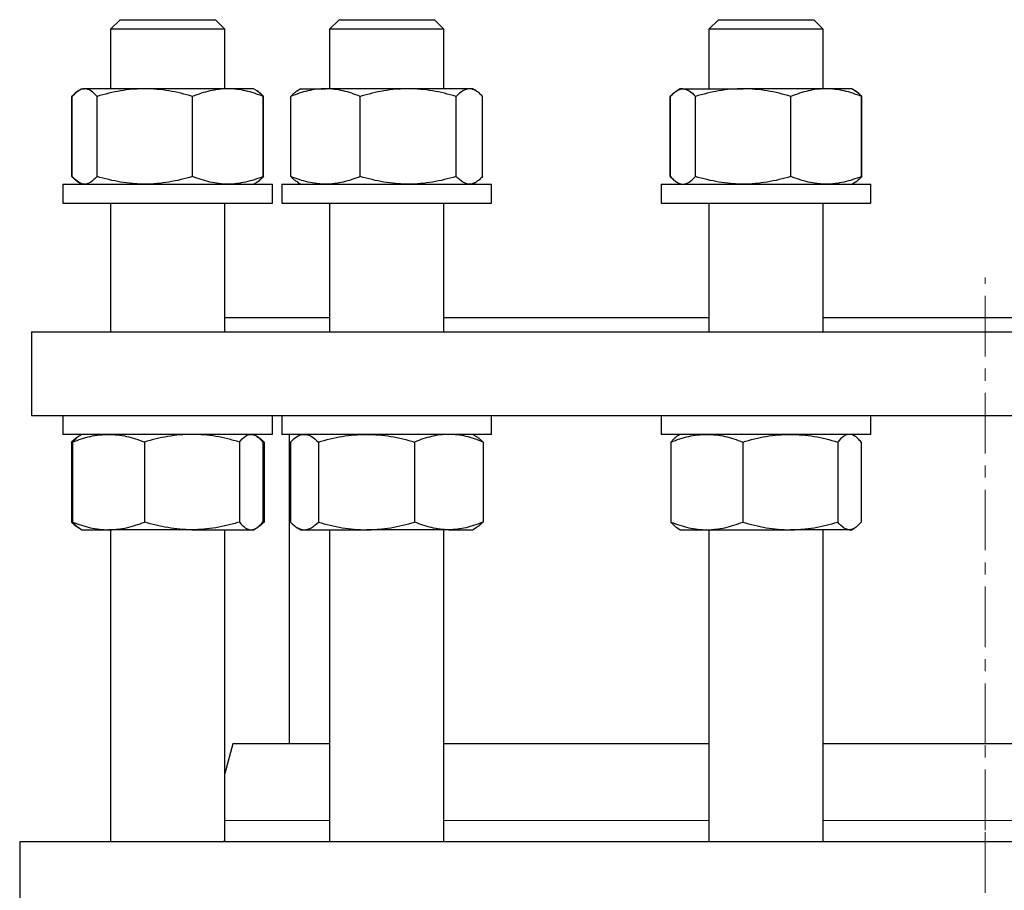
# Model space of a CAD drawing. Header units: millimetres. Extents: x 35 to 917, y 33 to 933.
# Tile 2 of 9: x 45 to 252, y 231 to 413. Entities that reach past the tile are written whole.
import ezdxf

# ---------------------------------------------------------------- set-up
doc = ezdxf.new("R2010")
doc.units = ezdxf.units.MM
doc.linetypes.add('CENTERX2', pattern=[20.32, 12.7, -2.54, 2.54, -2.54])
doc.layers.add('FORMAT', color=7, linetype='Continuous')

msp = doc.modelspace()

# ---------------------------------------------------------------- linework, layer by layer
at = {"color": 7, "linetype": 'Continuous', "lineweight": 25}
for p, q in [((66.42, 413.21), (64.42, 411.21)), ((66.42, 413.21), (85.88, 413.21)), ((85.88, 413.21), (86.42, 413.21)), ((88.42, 411.21), (86.42, 413.21)), ((112.36, 413.21), (110.36, 411.21)), ((112.36, 413.21), (132.36, 413.21)), ((134.36, 411.21), (132.36, 413.21)), ((191.93, 413.21), (189.93, 411.21)), ((191.93, 413.21), (211.93, 413.21)), ((213.93, 411.21), (211.93, 413.21)), ((64.42, 411.21), (64.42, 398.71)), ((87.78, 411.21), (64.42, 411.21)), ((88.42, 411.21), (87.78, 411.21)), ((88.42, 398.71), (88.42, 411.21)), ((110.36, 411.21), (110.36, 398.71)), ((134.36, 411.21), (110.36, 411.21)), ((134.36, 398.71), (134.36, 411.21)), ((189.93, 411.21), (189.93, 398.71)), ((213.93, 411.21), (189.93, 411.21)), ((213.93, 398.71), (213.93, 411.21)), ((58.42, 398.71), (57.82, 398.37)), ((58.42, 398.71), (58.99, 398.71)), ((71.61, 398.71), (58.99, 398.71)), ((89.04, 398.71), (71.61, 398.71)), ((94.42, 398.71), (89.04, 398.71)), ((95.01, 398.37), (94.42, 398.71)), ((104.36, 398.71), (103.67, 398.32)), ((104.36, 398.71), (109.52, 398.71)), ((126.87, 398.71), (109.52, 398.71)), ((139.7, 398.71), (126.87, 398.71)), ((140.36, 398.71), (139.7, 398.71)), ((141.04, 398.32), (140.36, 398.71)), ((183.93, 398.71), (183.33, 398.36)), ((184.5, 398.71), (183.93, 398.71)), ((184.5, 398.71), (197.12, 398.71)), ((214.55, 398.71), (197.12, 398.71)), ((219.93, 398.71), (214.55, 398.71)), ((220.52, 398.37), (219.93, 398.71)), ((56.43, 397.16), (56.29, 397.1)), ((56.29, 380.32), (56.29, 397.1)), ((56.38, 380.32), (56.38, 397.1)), ((61.6, 380.32), (61.6, 397.1)), ((81.63, 380.32), (81.63, 397.1)), ((95.1, 398.32), (95.01, 398.37)), ((96.45, 380.32), (96.45, 397.1)), ((96.54, 380.32), (96.54, 397.1)), ((102.24, 380.32), (102.24, 397.1)), ((116.81, 380.32), (116.81, 397.1)), ((136.93, 380.32), (136.93, 397.1)), ((142.48, 380.32), (142.48, 397.1)), ((181.95, 397.16), (181.81, 397.1)), ((181.81, 380.32), (181.81, 397.1)), ((181.9, 380.32), (181.9, 397.1)), ((187.11, 380.32), (187.11, 397.1)), ((207.14, 380.32), (207.14, 397.1)), ((220.61, 398.32), (220.52, 398.37)), ((221.96, 380.32), (221.96, 397.1)), ((222.05, 380.32), (222.05, 397.1)), ((56.43, 380.26), (56.29, 380.32)), ((181.95, 380.26), (181.81, 380.32)), ((54.42, 378.71), (54.42, 374.71)), ((54.42, 378.71), (98.42, 378.71)), ((57.82, 379.06), (58.42, 378.71)), ((94.42, 378.71), (95.01, 379.06)), ((95.01, 379.06), (95.1, 379.1)), ((98.42, 374.71), (98.42, 378.71)), ((100.36, 378.71), (100.36, 374.71)), ((100.36, 378.71), (144.36, 378.71)), ((103.67, 379.1), (104.36, 378.71)), ((140.36, 378.71), (141.04, 379.11)), ((144.36, 374.71), (144.36, 378.71)), ((179.93, 378.71), (179.93, 374.71)), ((179.93, 378.71), (180.06, 378.71)), ((180.06, 378.71), (223.93, 378.71)), ((183.33, 379.06), (183.93, 378.71)), ((219.93, 378.71), (220.52, 379.05)), ((220.52, 379.05), (220.61, 379.1)), ((223.93, 374.71), (223.93, 378.71)), ((54.42, 374.71), (98.42, 374.71)), ((64.42, 374.71), (64.42, 347.71)), ((88.42, 347.71), (88.42, 374.71)), ((100.36, 374.71), (144.36, 374.71)), ((110.36, 374.71), (110.36, 347.71)), ((134.36, 347.71), (134.36, 374.71)), ((179.93, 374.71), (180.06, 374.71)), ((180.06, 374.71), (223.93, 374.71)), ((189.93, 374.71), (189.93, 347.71)), ((213.93, 347.71), (213.93, 374.71)), ((88.42, 350.71), (110.36, 350.71)), ((134.36, 350.71), (189.93, 350.71)), ((213.93, 350.71), (281.81, 350.71)), ((47.87, 347.71), (47.87, 330.21)), ((47.87, 347.71), (447.87, 347.71)), ((47.87, 330.21), (447.87, 330.21)), ((54.42, 330.21), (54.42, 326.21)), ((98.42, 326.21), (98.42, 330.21)), ((100.36, 330.21), (100.36, 326.21)), ((144.36, 326.21), (144.36, 330.21)), ((179.93, 330.21), (179.93, 326.21)), ((223.93, 326.21), (223.93, 330.21)), ((54.75, 326.21), (54.42, 326.21)), ((98.42, 326.21), (54.75, 326.21)), ((56.21, 324.6), (56.21, 307.82)), ((56.48, 324.6), (56.48, 307.82)), ((57.89, 325.91), (57.65, 325.77)), ((58.42, 326.21), (57.89, 325.91)), ((71.53, 324.6), (71.53, 307.82)), ((91.46, 324.6), (91.46, 307.82)), ((94.94, 325.91), (94.42, 326.21)), ((96.22, 324.76), (96.62, 324.6)), ((96.36, 324.6), (96.36, 307.82)), ((96.62, 324.6), (96.62, 307.82)), ((105.52, 326.21), (100.36, 326.21)), ((101.87, 326.21), (101.87, 261.27)), ((102.15, 324.6), (102.15, 307.82)), ((104.36, 326.21), (103.59, 325.77)), ((144.36, 326.21), (105.52, 326.21)), ((108.02, 324.6), (108.02, 307.82)), ((128.22, 324.6), (128.22, 307.82)), ((141.12, 325.77), (140.36, 326.21)), ((142.56, 324.6), (142.56, 307.82)), ((194.43, 326.21), (179.93, 326.21)), ((181.99, 324.6), (181.99, 307.82)), ((183.93, 326.21), (183.4, 325.91)), ((223.93, 326.21), (194.43, 326.21)), ((197.04, 324.6), (197.04, 307.82)), ((216.98, 324.6), (216.98, 307.82)), ((220.45, 325.91), (219.93, 326.21)), ((221.87, 324.6), (221.87, 307.82)), ((96.22, 307.66), (96.62, 307.82)), ((57.65, 306.65), (57.89, 306.51)), ((57.89, 306.51), (58.42, 306.21)), ((58.42, 306.21), (64, 306.21)), ((81.49, 306.21), (64, 306.21)), ((64.42, 306.21), (64.42, 240.77)), ((81.49, 306.21), (93.91, 306.21)), ((88.42, 241.1), (88.42, 306.21)), ((93.91, 306.21), (94.42, 306.21)), ((94.42, 306.21), (94.94, 306.51)), ((103.59, 306.65), (104.36, 306.21)), ((104.36, 306.21), (105.09, 306.21)), ((105.09, 306.21), (118.12, 306.21)), ((110.36, 306.21), (110.36, 240.77)), ((135.39, 306.21), (118.12, 306.21)), ((134.36, 240.77), (134.36, 306.21)), ((135.39, 306.21), (140.36, 306.21)), ((140.36, 306.21), (141.12, 306.65)), ((183.4, 306.51), (183.93, 306.21)), ((183.93, 306.21), (189.51, 306.21)), ((189.51, 306.21), (207.01, 306.21)), ((189.93, 306.21), (189.93, 240.77)), ((219.42, 306.21), (207.01, 306.21)), ((213.93, 240.77), (213.93, 306.21)), ((219.42, 306.21), (219.93, 306.21)), ((219.93, 306.21), (220.45, 306.51)), ((90.07, 261.27), (88.42, 255.08)), ((110.36, 261.27), (90.07, 261.27)), ((189.93, 261.27), (134.36, 261.27)), ((281.81, 261.27), (213.93, 261.27)), ((45.37, 240.77), (45.37, 226.77)), ((450.37, 240.77), (45.37, 240.77))]:
    msp.add_line(p, q, dxfattribs=at)
at = {"color": 8, "linetype": 'Continuous', "lineweight": 18}
for p, q in [((88.42, 245.22), (110.36, 245.22)), ((134.36, 245.22), (189.93, 245.22)), ((213.93, 245.22), (281.81, 245.22))]:
    msp.add_line(p, q, dxfattribs=at)
at = {"color": 7, "linetype": 'Continuous', "lineweight": 25}
for points, knots in [([(58.99, 398.71), (58.88, 398.71), (58.77, 398.7), (58.55, 398.66), (58.44, 398.64), (58.11, 398.53), (57.89, 398.42), (57.24, 398), (56.81, 397.59), (56.38, 397.1)], [0, 0, 0, 0, 0.125, 0.125, 0.25, 0.25, 0.5, 0.5, 1, 1, 1, 1]), ([(61.6, 397.1), (61.17, 397.59), (60.74, 398), (59.87, 398.56), (59.43, 398.71), (58.99, 398.71)], [0, 0, 0, 0, 0.5, 0.5, 1, 1, 1, 1]), ([(71.61, 398.71), (71.19, 398.71), (70.76, 398.7), (69.91, 398.66), (69.49, 398.64), (68.22, 398.53), (67.38, 398.42), (64.88, 398), (63.23, 397.59), (61.6, 397.1)], [0, 0, 0, 0, 0.125, 0.125, 0.25, 0.25, 0.5, 0.5, 1, 1, 1, 1]), ([(81.63, 397.1), (79.99, 397.59), (78.34, 398), (75, 398.56), (73.32, 398.71), (71.61, 398.71)], [0, 0, 0, 0, 0.5, 0.5, 1, 1, 1, 1]), ([(89.04, 398.71), (88.41, 398.71), (87.78, 398.67), (86.52, 398.52), (85.89, 398.41), (84.04, 397.99), (82.83, 397.59), (81.63, 397.1)], [0, 0, 0, 0, 0.25, 0.25, 0.5, 0.5, 1, 1, 1, 1]), ([(96.45, 397.1), (95.84, 397.35), (95.23, 397.57), (94, 397.97), (93.39, 398.14), (91.53, 398.56), (90.29, 398.71), (89.04, 398.71)], [0, 0, 0, 0, 0.25, 0.25, 0.5, 0.5, 1, 1, 1, 1]), ([(109.52, 398.71), (109.21, 398.71), (108.9, 398.7), (108.28, 398.66), (107.98, 398.64), (107.05, 398.53), (106.44, 398.42), (104.62, 398), (103.42, 397.59), (102.24, 397.1)], [0, 0, 0, 0, 0.125, 0.125, 0.25, 0.25, 0.5, 0.5, 1, 1, 1, 1]), ([(116.81, 397.1), (115.62, 397.59), (114.42, 398), (111.99, 398.56), (110.76, 398.71), (109.52, 398.71)], [0, 0, 0, 0, 0.5, 0.5, 1, 1, 1, 1]), ([(126.87, 398.71), (126.44, 398.71), (126.01, 398.7), (125.16, 398.66), (124.73, 398.64), (123.46, 398.53), (122.62, 398.42), (120.11, 398), (118.45, 397.59), (116.81, 397.1)], [0, 0, 0, 0, 0.125, 0.125, 0.25, 0.25, 0.5, 0.5, 1, 1, 1, 1]), ([(136.93, 397.1), (135.28, 397.59), (133.63, 398), (130.28, 398.56), (128.58, 398.71), (126.87, 398.71)], [0, 0, 0, 0, 0.5, 0.5, 1, 1, 1, 1]), ([(139.7, 398.71), (139.47, 398.71), (139.23, 398.67), (138.76, 398.52), (138.53, 398.41), (137.83, 397.99), (137.38, 397.59), (136.93, 397.1)], [0, 0, 0, 0, 0.25, 0.25, 0.5, 0.5, 1, 1, 1, 1]), ([(142.48, 397.1), (142.25, 397.35), (142.02, 397.57), (141.56, 397.97), (141.33, 398.14), (140.64, 398.56), (140.17, 398.71), (139.7, 398.71)], [0, 0, 0, 0, 0.25, 0.25, 0.5, 0.5, 1, 1, 1, 1]), ([(181.9, 397.1), (182.11, 397.35), (182.32, 397.57), (182.75, 397.97), (182.97, 398.14), (183.62, 398.56), (184.06, 398.71), (184.5, 398.71)], [0, 0, 0, 0, 0.25, 0.25, 0.5, 0.5, 1, 1, 1, 1]), ([(184.5, 398.71), (184.72, 398.71), (184.94, 398.67), (185.39, 398.52), (185.61, 398.41), (186.26, 397.99), (186.69, 397.59), (187.11, 397.1)], [0, 0, 0, 0, 0.25, 0.25, 0.5, 0.5, 1, 1, 1, 1]), ([(197.12, 398.71), (196.7, 398.71), (196.27, 398.7), (195.42, 398.66), (195, 398.64), (193.73, 398.53), (192.89, 398.42), (190.39, 398), (188.74, 397.59), (187.11, 397.1)], [0, 0, 0, 0, 0.125, 0.125, 0.25, 0.25, 0.5, 0.5, 1, 1, 1, 1]), ([(207.14, 397.1), (205.5, 397.59), (203.85, 398), (200.51, 398.56), (198.83, 398.71), (197.12, 398.71)], [0, 0, 0, 0, 0.5, 0.5, 1, 1, 1, 1]), ([(214.55, 398.71), (214.23, 398.71), (213.92, 398.7), (213.29, 398.66), (212.98, 398.64), (212.04, 398.53), (211.42, 398.42), (209.57, 398), (208.35, 397.59), (207.14, 397.1)], [0, 0, 0, 0, 0.125, 0.125, 0.25, 0.25, 0.5, 0.5, 1, 1, 1, 1]), ([(221.96, 397.1), (220.75, 397.59), (219.52, 398), (217.06, 398.56), (215.81, 398.71), (214.55, 398.71)], [0, 0, 0, 0, 0.5, 0.5, 1, 1, 1, 1]), ([(56.29, 397.1), (56.44, 397.26), (56.74, 397.57), (57.2, 397.96), (57.53, 398.21), (57.71, 398.3), (57.74, 398.31)], [0, 0, 0, 0, 0.314152, 0.628394, 0.942471, 1, 1, 1, 1]), ([(95.01, 398.36), (95.09, 398.32), (95.3, 398.2), (95.64, 397.92), (96.05, 397.55), (96.31, 397.25), (96.45, 397.1)], [0, 0, 0, 0, 0.156883, 0.43786, 0.718966, 1, 1, 1, 1]), ([(96.54, 397.1), (96.39, 397.26), (96.09, 397.57), (95.63, 397.96), (95.29, 398.22), (95.09, 398.32), (95.05, 398.34)], [0, 0, 0, 0, 0.3042469, 0.6085799, 0.9127544, 1, 1, 1, 1]), ([(103.68, 398.31), (103.54, 398.23), (103.23, 398.04), (102.75, 397.64), (102.41, 397.28), (102.24, 397.1)], [0, 0, 0, 0, 0.27699, 0.6384771, 1, 1, 1, 1]), ([(181.81, 397.1), (181.96, 397.26), (182.25, 397.57), (182.71, 397.96), (183.04, 398.21), (183.22, 398.3), (183.25, 398.31)], [0, 0, 0, 0, 0.314152, 0.628394, 0.942471, 1, 1, 1, 1]), ([(220.52, 398.36), (220.67, 398.27), (220.99, 398.07), (221.47, 397.64), (221.8, 397.28), (221.96, 397.1)], [0, 0, 0, 0, 0.317255, 0.658611, 1, 1, 1, 1]), ([(222.05, 397.1), (221.9, 397.26), (221.6, 397.57), (221.15, 397.96), (220.81, 398.21), (220.63, 398.3), (220.6, 398.31)], [0, 0, 0, 0, 0.314152, 0.628394, 0.942471, 1, 1, 1, 1]), ([(56.29, 380.32), (56.44, 380.16), (56.74, 379.85), (57.2, 379.47), (57.53, 379.21), (57.71, 379.12), (57.74, 379.11)], [0, 0, 0, 0, 0.314152, 0.628394, 0.942471, 1, 1, 1, 1]), ([(58.99, 378.71), (58.88, 378.71), (58.77, 378.72), (58.55, 378.76), (58.44, 378.79), (58.11, 378.9), (57.89, 379), (57.24, 379.42), (56.81, 379.83), (56.38, 380.32)], [0, 0, 0, 0, 0.125, 0.125, 0.25, 0.25, 0.5, 0.5, 1, 1, 1, 1]), ([(61.6, 380.32), (61.17, 379.83), (60.74, 379.42), (59.87, 378.86), (59.43, 378.71), (58.99, 378.71)], [0, 0, 0, 0, 0.5, 0.5, 1, 1, 1, 1]), ([(71.61, 378.71), (71.19, 378.71), (70.76, 378.72), (69.91, 378.76), (69.49, 378.79), (68.22, 378.9), (67.38, 379), (64.88, 379.42), (63.23, 379.83), (61.6, 380.32)], [0, 0, 0, 0, 0.125, 0.125, 0.25, 0.25, 0.5, 0.5, 1, 1, 1, 1]), ([(81.63, 380.32), (79.99, 379.83), (78.34, 379.42), (75, 378.86), (73.32, 378.71), (71.61, 378.71)], [0, 0, 0, 0, 0.5, 0.5, 1, 1, 1, 1]), ([(89.04, 378.71), (88.41, 378.71), (87.78, 378.75), (86.52, 378.9), (85.89, 379.01), (84.04, 379.43), (82.83, 379.83), (81.63, 380.32)], [0, 0, 0, 0, 0.25, 0.25, 0.5, 0.5, 1, 1, 1, 1]), ([(96.45, 380.32), (95.84, 380.07), (95.23, 379.85), (94, 379.45), (93.39, 379.28), (91.53, 378.86), (90.29, 378.71), (89.04, 378.71)], [0, 0, 0, 0, 0.25, 0.25, 0.5, 0.5, 1, 1, 1, 1]), ([(95.01, 379.06), (95.09, 379.11), (95.3, 379.22), (95.64, 379.5), (96.05, 379.87), (96.31, 380.17), (96.45, 380.32)], [0, 0, 0, 0, 0.156883, 0.43786, 0.718966, 1, 1, 1, 1]), ([(96.54, 380.32), (96.39, 380.16), (96.09, 379.85), (95.63, 379.46), (95.29, 379.2), (95.09, 379.11), (95.05, 379.08)], [0, 0, 0, 0, 0.304247, 0.60858, 0.912754, 1, 1, 1, 1]), ([(109.52, 378.71), (109.21, 378.71), (108.9, 378.72), (108.28, 378.76), (107.98, 378.79), (107.05, 378.9), (106.44, 379), (104.62, 379.42), (103.42, 379.83), (102.24, 380.32)], [0, 0, 0, 0, 0.125, 0.125, 0.25, 0.25, 0.5, 0.5, 1, 1, 1, 1]), ([(103.68, 379.11), (103.54, 379.19), (103.23, 379.38), (102.75, 379.78), (102.41, 380.14), (102.24, 380.32)], [0, 0, 0, 0, 0.27699, 0.638477, 1, 1, 1, 1]), ([(116.81, 380.32), (115.62, 379.83), (114.42, 379.42), (111.99, 378.86), (110.76, 378.71), (109.52, 378.71)], [0, 0, 0, 0, 0.5, 0.5, 1, 1, 1, 1]), ([(126.87, 378.71), (126.44, 378.71), (126.01, 378.72), (125.16, 378.76), (124.73, 378.79), (123.46, 378.9), (122.62, 379), (120.11, 379.42), (118.45, 379.83), (116.81, 380.32)], [0, 0, 0, 0, 0.125, 0.125, 0.25, 0.25, 0.5, 0.5, 1, 1, 1, 1]), ([(136.93, 380.32), (135.28, 379.83), (133.63, 379.42), (130.28, 378.86), (128.58, 378.71), (126.87, 378.71)], [0, 0, 0, 0, 0.5, 0.5, 1, 1, 1, 1]), ([(139.7, 378.71), (139.47, 378.71), (139.23, 378.75), (138.76, 378.9), (138.53, 379.01), (137.83, 379.43), (137.38, 379.83), (136.93, 380.32)], [0, 0, 0, 0, 0.25, 0.25, 0.5, 0.5, 1, 1, 1, 1]), ([(142.48, 380.32), (142.25, 380.07), (142.02, 379.85), (141.56, 379.45), (141.33, 379.28), (140.64, 378.86), (140.17, 378.71), (139.7, 378.71)], [0, 0, 0, 0, 0.25, 0.25, 0.5, 0.5, 1, 1, 1, 1]), ([(181.81, 380.32), (181.96, 380.16), (182.25, 379.85), (182.71, 379.47), (183.04, 379.21), (183.22, 379.12), (183.25, 379.11)], [0, 0, 0, 0, 0.314152, 0.628394, 0.942471, 1, 1, 1, 1]), ([(181.9, 380.32), (182.11, 380.07), (182.32, 379.85), (182.75, 379.45), (182.97, 379.28), (183.62, 378.86), (184.06, 378.71), (184.5, 378.71)], [0, 0, 0, 0, 0.25, 0.25, 0.5, 0.5, 1, 1, 1, 1]), ([(184.5, 378.71), (184.72, 378.71), (184.94, 378.75), (185.39, 378.9), (185.61, 379.01), (186.26, 379.43), (186.69, 379.83), (187.11, 380.32)], [0, 0, 0, 0, 0.25, 0.25, 0.5, 0.5, 1, 1, 1, 1]), ([(197.12, 378.71), (196.7, 378.71), (196.27, 378.72), (195.42, 378.76), (195, 378.79), (193.73, 378.9), (192.89, 379), (190.39, 379.42), (188.74, 379.83), (187.11, 380.32)], [0, 0, 0, 0, 0.125, 0.125, 0.25, 0.25, 0.5, 0.5, 1, 1, 1, 1]), ([(207.14, 380.32), (205.5, 379.83), (203.85, 379.42), (200.51, 378.86), (198.83, 378.71), (197.12, 378.71)], [0, 0, 0, 0, 0.5, 0.5, 1, 1, 1, 1]), ([(214.55, 378.71), (214.23, 378.71), (213.92, 378.72), (213.29, 378.76), (212.98, 378.79), (212.04, 378.9), (211.42, 379), (209.57, 379.42), (208.35, 379.83), (207.14, 380.32)], [0, 0, 0, 0, 0.125, 0.125, 0.25, 0.25, 0.5, 0.5, 1, 1, 1, 1]), ([(221.96, 380.32), (220.75, 379.83), (219.52, 379.42), (217.06, 378.86), (215.81, 378.71), (214.55, 378.71)], [0, 0, 0, 0, 0.5, 0.5, 1, 1, 1, 1]), ([(220.52, 379.06), (220.67, 379.15), (220.99, 379.36), (221.47, 379.78), (221.8, 380.14), (221.96, 380.32)], [0, 0, 0, 0, 0.317255, 0.658611, 1, 1, 1, 1]), ([(222.05, 380.32), (221.9, 380.16), (221.6, 379.85), (221.15, 379.47), (220.81, 379.21), (220.63, 379.12), (220.6, 379.11)], [0, 0, 0, 0, 0.314152, 0.628394, 0.942471, 1, 1, 1, 1]), ([(56.21, 324.6), (56.37, 324.76), (56.69, 325.07), (57.17, 325.46), (57.53, 325.72), (57.74, 325.81), (57.79, 325.84)], [0, 0, 0, 0, 0.304709, 0.609504, 0.91414, 1, 1, 1, 1]), ([(56.48, 324.6), (57.71, 325.09), (58.95, 325.5), (61.45, 326.06), (62.72, 326.21), (64, 326.21)], [0, 0, 0, 0, 0.5, 0.5, 1, 1, 1, 1]), ([(57.9, 325.9), (57.8, 325.85), (57.58, 325.71), (57.23, 325.42), (56.85, 325.05), (56.6, 324.75), (56.48, 324.6)], [0, 0, 0, 0, 0.198922, 0.46589, 0.732979, 1, 1, 1, 1]), ([(64, 326.21), (64.32, 326.21), (64.64, 326.2), (65.28, 326.16), (65.6, 326.14), (66.55, 326.03), (67.18, 325.92), (69.06, 325.5), (70.3, 325.09), (71.53, 324.6)], [0, 0, 0, 0, 0.125, 0.125, 0.25, 0.25, 0.5, 0.5, 1, 1, 1, 1]), ([(81.49, 326.21), (80.65, 326.21), (79.8, 326.17), (78.11, 326.02), (77.27, 325.91), (74.77, 325.49), (73.14, 325.09), (71.53, 324.6)], [0, 0, 0, 0, 0.25, 0.25, 0.5, 0.5, 1, 1, 1, 1]), ([(91.46, 324.6), (90.65, 324.85), (89.83, 325.07), (88.18, 325.47), (87.35, 325.64), (84.85, 326.06), (83.18, 326.21), (81.49, 326.21)], [0, 0, 0, 0, 0.25, 0.25, 0.5, 0.5, 1, 1, 1, 1]), ([(91.46, 324.6), (91.86, 325.09), (92.27, 325.5), (93.08, 326.06), (93.49, 326.21), (93.91, 326.21)], [0, 0, 0, 0, 0.5, 0.5, 1, 1, 1, 1]), ([(93.91, 326.21), (94.01, 326.21), (94.12, 326.2), (94.33, 326.16), (94.43, 326.14), (94.74, 326.03), (94.94, 325.92), (95.55, 325.5), (95.96, 325.09), (96.36, 324.6)], [0, 0, 0, 0, 0.125, 0.125, 0.25, 0.25, 0.5, 0.5, 1, 1, 1, 1]), ([(96.62, 324.6), (96.46, 324.76), (96.14, 325.07), (95.66, 325.45), (95.34, 325.69), (95.18, 325.77), (95.18, 325.77)], [0, 0, 0, 0, 0.3329423, 0.6659789, 0.998842, 1, 1, 1, 1]), ([(102.15, 324.6), (102.63, 325.09), (103.12, 325.5), (104.09, 326.06), (104.59, 326.21), (105.09, 326.21)], [0, 0, 0, 0, 0.5, 0.5, 1, 1, 1, 1]), ([(105.09, 326.21), (105.21, 326.21), (105.34, 326.2), (105.59, 326.16), (105.71, 326.14), (106.08, 326.03), (106.33, 325.92), (107.06, 325.5), (107.54, 325.09), (108.02, 324.6)], [0, 0, 0, 0, 0.125, 0.125, 0.25, 0.25, 0.5, 0.5, 1, 1, 1, 1]), ([(108.02, 324.6), (109.67, 325.09), (111.34, 325.5), (114.7, 326.06), (116.4, 326.21), (118.12, 326.21)], [0, 0, 0, 0, 0.5, 0.5, 1, 1, 1, 1]), ([(118.12, 326.21), (118.55, 326.21), (118.98, 326.2), (119.84, 326.16), (120.26, 326.14), (121.54, 326.03), (122.39, 325.92), (124.91, 325.5), (126.57, 325.09), (128.22, 324.6)], [0, 0, 0, 0, 0.125, 0.125, 0.25, 0.25, 0.5, 0.5, 1, 1, 1, 1]), ([(135.39, 326.21), (134.78, 326.21), (134.17, 326.17), (132.95, 326.02), (132.35, 325.91), (130.55, 325.49), (129.38, 325.09), (128.22, 324.6)], [0, 0, 0, 0, 0.25, 0.25, 0.5, 0.5, 1, 1, 1, 1]), ([(142.56, 324.6), (141.97, 324.85), (141.38, 325.07), (140.19, 325.47), (139.6, 325.64), (137.8, 326.06), (136.6, 326.21), (135.39, 326.21)], [0, 0, 0, 0, 0.25, 0.25, 0.5, 0.5, 1, 1, 1, 1]), ([(142.56, 324.6), (142.4, 324.76), (142.08, 325.07), (141.6, 325.45), (141.28, 325.69), (141.12, 325.77), (141.12, 325.77)], [0, 0, 0, 0, 0.332942, 0.665979, 0.998842, 1, 1, 1, 1]), ([(181.99, 324.6), (183.22, 325.09), (184.46, 325.5), (186.96, 326.06), (188.23, 326.21), (189.51, 326.21)], [0, 0, 0, 0, 0.5, 0.5, 1, 1, 1, 1]), ([(183.41, 325.91), (183.39, 325.9), (183.22, 325.82), (182.9, 325.56), (182.44, 325.14), (182.14, 324.78), (181.99, 324.6)], [0, 0, 0, 0, 0.030277, 0.351224, 0.675596, 1, 1, 1, 1]), ([(189.51, 326.21), (189.83, 326.21), (190.15, 326.2), (190.79, 326.16), (191.11, 326.14), (192.06, 326.03), (192.69, 325.92), (194.57, 325.5), (195.81, 325.09), (197.04, 324.6)], [0, 0, 0, 0, 0.125, 0.125, 0.25, 0.25, 0.5, 0.5, 1, 1, 1, 1]), ([(197.04, 324.6), (198.67, 325.09), (200.31, 325.5), (203.63, 326.06), (205.31, 326.21), (207.01, 326.21)], [0, 0, 0, 0, 0.5, 0.5, 1, 1, 1, 1]), ([(207.01, 326.21), (207.43, 326.21), (207.85, 326.2), (208.7, 326.16), (209.12, 326.14), (210.38, 326.03), (211.22, 325.92), (213.71, 325.5), (215.35, 325.09), (216.98, 324.6)], [0, 0, 0, 0, 0.125, 0.125, 0.25, 0.25, 0.5, 0.5, 1, 1, 1, 1]), ([(219.42, 326.21), (219.21, 326.21), (219.01, 326.17), (218.59, 326.02), (218.38, 325.91), (217.77, 325.49), (217.37, 325.09), (216.98, 324.6)], [0, 0, 0, 0, 0.25, 0.25, 0.5, 0.5, 1, 1, 1, 1]), ([(221.87, 324.6), (221.67, 324.85), (221.47, 325.07), (221.06, 325.47), (220.86, 325.64), (220.25, 326.06), (219.83, 326.21), (219.42, 326.21)], [0, 0, 0, 0, 0.25, 0.25, 0.5, 0.5, 1, 1, 1, 1]), ([(56.21, 307.82), (56.37, 307.66), (56.69, 307.35), (57.17, 306.96), (57.53, 306.7), (57.74, 306.61), (57.79, 306.59)], [0, 0, 0, 0, 0.304709, 0.609504, 0.91414, 1, 1, 1, 1]), ([(56.48, 307.82), (57.71, 307.33), (58.95, 306.92), (61.45, 306.36), (62.72, 306.21), (64, 306.21)], [0, 0, 0, 0, 0.5, 0.5, 1, 1, 1, 1]), ([(57.9, 306.52), (57.8, 306.57), (57.58, 306.71), (57.23, 307), (56.85, 307.37), (56.6, 307.67), (56.48, 307.82)], [0, 0, 0, 0, 0.198922, 0.46589, 0.732979, 1, 1, 1, 1]), ([(64, 306.21), (64.32, 306.21), (64.64, 306.22), (65.28, 306.26), (65.6, 306.29), (66.55, 306.4), (67.18, 306.5), (69.06, 306.92), (70.3, 307.33), (71.53, 307.82)], [0, 0, 0, 0, 0.125, 0.125, 0.25, 0.25, 0.5, 0.5, 1, 1, 1, 1]), ([(81.49, 306.21), (80.65, 306.21), (79.8, 306.25), (78.11, 306.4), (77.27, 306.51), (74.77, 306.93), (73.14, 307.33), (71.53, 307.82)], [0, 0, 0, 0, 0.25, 0.25, 0.5, 0.5, 1, 1, 1, 1]), ([(91.46, 307.82), (90.65, 307.57), (89.83, 307.35), (88.18, 306.95), (87.35, 306.78), (84.85, 306.36), (83.18, 306.21), (81.49, 306.21)], [0, 0, 0, 0, 0.25, 0.25, 0.5, 0.5, 1, 1, 1, 1]), ([(91.46, 307.82), (91.86, 307.33), (92.27, 306.92), (93.08, 306.36), (93.49, 306.21), (93.91, 306.21)], [0, 0, 0, 0, 0.5, 0.5, 1, 1, 1, 1]), ([(93.91, 306.21), (94.01, 306.21), (94.12, 306.22), (94.33, 306.26), (94.43, 306.29), (94.74, 306.4), (94.94, 306.5), (95.55, 306.92), (95.96, 307.33), (96.36, 307.82)], [0, 0, 0, 0, 0.125, 0.125, 0.25, 0.25, 0.5, 0.5, 1, 1, 1, 1]), ([(96.62, 307.82), (96.46, 307.66), (96.14, 307.35), (95.66, 306.97), (95.34, 306.73), (95.18, 306.65), (95.18, 306.65)], [0, 0, 0, 0, 0.332942, 0.665979, 0.998842, 1, 1, 1, 1]), ([(102.15, 307.82), (102.63, 307.33), (103.12, 306.92), (104.09, 306.36), (104.59, 306.21), (105.09, 306.21)], [0, 0, 0, 0, 0.5, 0.5, 1, 1, 1, 1]), ([(105.09, 306.21), (105.21, 306.21), (105.34, 306.22), (105.59, 306.26), (105.71, 306.29), (106.08, 306.4), (106.33, 306.5), (107.06, 306.92), (107.54, 307.33), (108.02, 307.82)], [0, 0, 0, 0, 0.125, 0.125, 0.25, 0.25, 0.5, 0.5, 1, 1, 1, 1]), ([(108.02, 307.82), (109.67, 307.33), (111.34, 306.92), (114.7, 306.36), (116.4, 306.21), (118.12, 306.21)], [0, 0, 0, 0, 0.5, 0.5, 1, 1, 1, 1]), ([(118.12, 306.21), (118.55, 306.21), (118.98, 306.22), (119.84, 306.26), (120.26, 306.29), (121.54, 306.4), (122.39, 306.5), (124.91, 306.92), (126.57, 307.33), (128.22, 307.82)], [0, 0, 0, 0, 0.125, 0.125, 0.25, 0.25, 0.5, 0.5, 1, 1, 1, 1]), ([(135.39, 306.21), (134.78, 306.21), (134.17, 306.25), (132.95, 306.4), (132.35, 306.51), (130.55, 306.93), (129.38, 307.33), (128.22, 307.82)], [0, 0, 0, 0, 0.25, 0.25, 0.5, 0.5, 1, 1, 1, 1]), ([(142.56, 307.82), (141.97, 307.57), (141.38, 307.35), (140.19, 306.95), (139.6, 306.78), (137.8, 306.36), (136.6, 306.21), (135.39, 306.21)], [0, 0, 0, 0, 0.25, 0.25, 0.5, 0.5, 1, 1, 1, 1]), ([(142.56, 307.82), (142.4, 307.66), (142.08, 307.35), (141.6, 306.97), (141.28, 306.73), (141.12, 306.65), (141.12, 306.65)], [0, 0, 0, 0, 0.332942, 0.665979, 0.998842, 1, 1, 1, 1]), ([(181.99, 307.82), (183.22, 307.33), (184.46, 306.92), (186.96, 306.36), (188.23, 306.21), (189.51, 306.21)], [0, 0, 0, 0, 0.5, 0.5, 1, 1, 1, 1]), ([(183.41, 306.52), (183.39, 306.52), (183.22, 306.6), (182.9, 306.86), (182.44, 307.28), (182.14, 307.64), (181.99, 307.82)], [0, 0, 0, 0, 0.030277, 0.351224, 0.675596, 1, 1, 1, 1]), ([(189.51, 306.21), (189.83, 306.21), (190.15, 306.22), (190.79, 306.26), (191.11, 306.29), (192.06, 306.4), (192.69, 306.5), (194.57, 306.92), (195.81, 307.33), (197.04, 307.82)], [0, 0, 0, 0, 0.125, 0.125, 0.25, 0.25, 0.5, 0.5, 1, 1, 1, 1]), ([(197.04, 307.82), (198.67, 307.33), (200.31, 306.92), (203.63, 306.36), (205.31, 306.21), (207.01, 306.21)], [0, 0, 0, 0, 0.5, 0.5, 1, 1, 1, 1]), ([(207.01, 306.21), (207.43, 306.21), (207.85, 306.22), (208.7, 306.26), (209.12, 306.29), (210.38, 306.4), (211.22, 306.5), (213.71, 306.92), (215.35, 307.33), (216.98, 307.82)], [0, 0, 0, 0, 0.125, 0.125, 0.25, 0.25, 0.5, 0.5, 1, 1, 1, 1]), ([(219.42, 306.21), (219.21, 306.21), (219.01, 306.25), (218.59, 306.4), (218.38, 306.51), (217.77, 306.93), (217.37, 307.33), (216.98, 307.82)], [0, 0, 0, 0, 0.25, 0.25, 0.5, 0.5, 1, 1, 1, 1]), ([(221.87, 307.82), (221.67, 307.57), (221.47, 307.35), (221.06, 306.95), (220.86, 306.78), (220.25, 306.36), (219.83, 306.21), (219.42, 306.21)], [0, 0, 0, 0, 0.25, 0.25, 0.5, 0.5, 1, 1, 1, 1]), ([(87.65, 240.77), (87.75, 240.78), (87.94, 240.79), (88.17, 240.85), (88.33, 240.94), (88.41, 241.03), (88.41, 241.08), (88.4, 241.1)], [0, 0, 0, 0, 0.205593, 0.412706, 0.643661, 0.87463, 1, 1, 1, 1])]:
    msp.add_open_spline(points, degree=3, knots=knots, dxfattribs=at)
at = {"layer": 'FORMAT', "linetype": 'CENTERX2', "lineweight": 18}
for p, q in [((247.87, 261.27), (247.87, 359.16)), ((247.87, 243.22), (247.87, 261.27)), ((247.87, 242.77), (247.87, 226.77))]:
    msp.add_line(p, q, dxfattribs=at)

doc.saveas('drawing.dxf')
